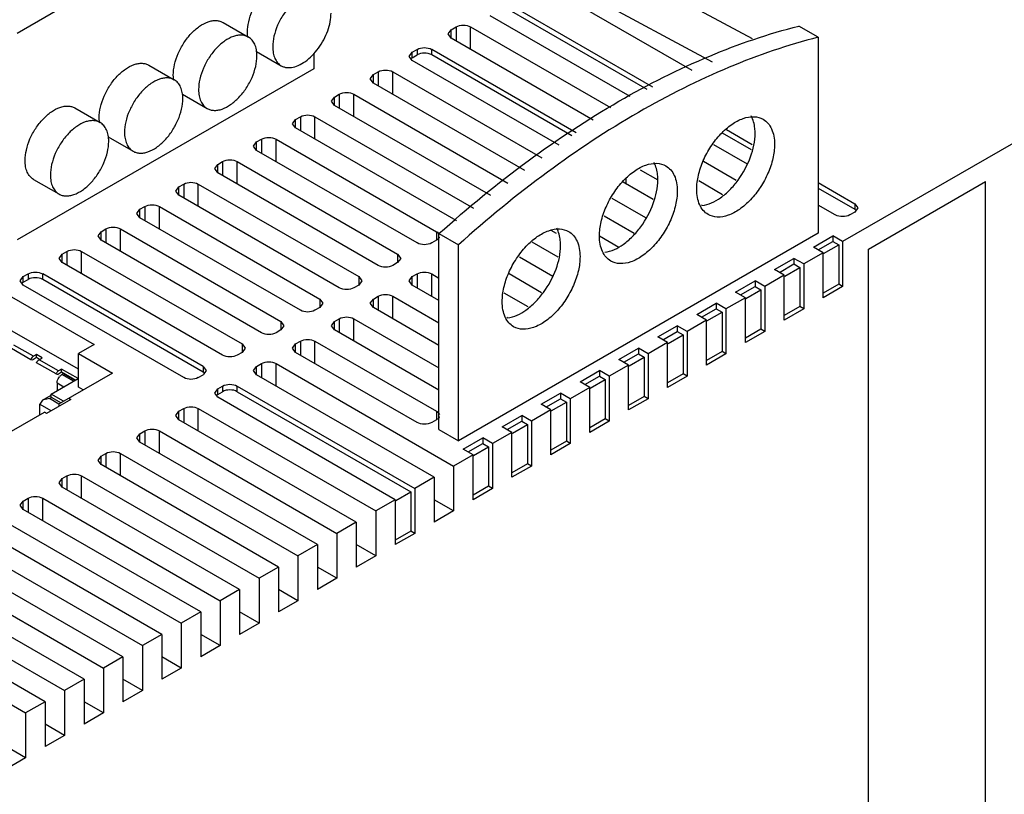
# Model space of a CAD drawing. Header units: millimetres. Extents: x 31 to 240, y 31 to 348.
# Tile 8 of 10: x 128 to 200, y 237 to 293. Entities that reach past the tile are written whole.
import ezdxf

# ---------------------------------------------------------------- set-up
doc = ezdxf.new("R2010")
doc.units = ezdxf.units.MM
doc.header["$LTSCALE"] = 24.648052
doc.layers.get('0').update_dxf_attribs({"linetype": 'CONTINUOUS'})
doc.layers.add('_1', color=7, linetype='CONTINUOUS')

msp = doc.modelspace()

# ---------------------------------------------------------------- linework, layer by layer
at = {"color": 7, "linetype": 'Continuous'}
for p, q in [((240.496, 307.399), (188.17, 277.189)), ((169.931, 298.237), (181.585, 291.963)), ((177.234, 289.624), (166.142, 296.028)), ((178.713, 290.243), (169.931, 294.971)), ((174.366, 288.424), (163.952, 294.437)), ((172.726, 287.738), (162.537, 293.621)), ((173.956, 288.253), (163.952, 294.029)), ((159.709, 292.6), (160.063, 292.804)), ((160.063, 292.804), (160.063, 291.783)), ((161.123, 291.171), (161.123, 292.804)), ((161.123, 292.804), (171.285, 286.937)), ((186.402, 292.053), (184.988, 292.869)), ((159.489, 292.294), (159.709, 292.6)), ((159.709, 291.988), (159.489, 292.294)), ((159.709, 291.988), (159.709, 292.6)), ((170.042, 286.022), (159.709, 291.988)), ((186.402, 292.053), (186.402, 277.801)), ((156.661, 290.661), (156.881, 290.967)), ((156.881, 290.355), (156.661, 290.661)), ((156.881, 290.967), (157.234, 291.171)), ((156.881, 290.559), (156.881, 290.967)), ((156.881, 290.559), (157.234, 290.763)), ((157.234, 291.171), (157.234, 290.763)), ((158.295, 290.763), (158.295, 291.171)), ((168.799, 285.107), (158.295, 291.171)), ((168.488, 284.878), (158.295, 290.763)), ((167.555, 284.192), (156.881, 290.355)), ((153.833, 289.028), (154.052, 289.334)), ((154.052, 289.334), (154.406, 289.538)), ((154.052, 288.722), (154.052, 289.334)), ((154.406, 289.538), (154.406, 288.517)), ((155.466, 287.905), (155.466, 289.538)), ((155.466, 289.538), (166.312, 283.276)), ((154.052, 288.722), (153.833, 289.028)), ((165.069, 282.361), (154.052, 288.722)), ((151.224, 287.701), (151.577, 287.905)), ((151.577, 287.905), (151.577, 286.885)), ((152.638, 286.272), (152.638, 287.905)), ((152.638, 287.905), (163.826, 281.446)), ((151.004, 287.395), (151.224, 287.701)), ((151.224, 287.089), (151.004, 287.395)), ((151.224, 287.089), (151.224, 287.701)), ((162.583, 280.531), (151.224, 287.089)), ((148.176, 285.762), (148.395, 286.068)), ((148.395, 285.456), (148.176, 285.762)), ((148.395, 286.068), (148.749, 286.272)), ((148.395, 285.456), (148.395, 286.068)), ((148.749, 286.272), (148.749, 285.252)), ((149.81, 284.639), (149.81, 286.272)), ((149.81, 286.272), (161.34, 279.615)), ((160.063, 278.72), (148.395, 285.456)), ((179.425, 285.095), (181.517, 283.888)), ((179.717, 285.335), (181.604, 284.246)), ((145.347, 284.129), (145.567, 284.435)), ((145.567, 284.435), (145.921, 284.639)), ((145.567, 283.823), (145.567, 284.435)), ((145.921, 284.639), (145.921, 283.619)), ((146.981, 283.006), (146.981, 284.639)), ((146.981, 284.639), (158.648, 277.903)), ((181.254, 282.815), (178.811, 284.225)), ((145.567, 283.823), (145.347, 284.129)), ((157.234, 277.087), (145.567, 283.823)), ((142.519, 282.496), (142.739, 282.802)), ((142.739, 282.802), (143.092, 283.006)), ((142.739, 282.19), (142.739, 282.802)), ((143.092, 283.006), (143.092, 281.986)), ((144.153, 281.373), (144.153, 283.006)), ((144.153, 283.006), (155.82, 276.27)), ((178.059, 283.026), (180.431, 281.657)), ((142.739, 282.19), (142.519, 282.496)), ((154.406, 275.454), (142.739, 282.19)), ((173.458, 282.417), (174.735, 281.679)), ((139.91, 281.169), (140.264, 281.373)), ((140.264, 281.373), (140.264, 280.353)), ((141.324, 279.74), (141.324, 281.373)), ((141.324, 281.373), (152.992, 274.637)), ((174.385, 280.249), (172.212, 281.503)), ((172.437, 281.373), (172.437, 281.822)), ((179.44, 280.596), (177.711, 281.594)), ((186.402, 281.475), (189.054, 279.944)), ((190.051, 276.642), (198.558, 281.553)), ((198.558, 97.023), (198.558, 281.553)), ((139.69, 280.863), (139.91, 281.169)), ((139.91, 280.557), (139.69, 280.863)), ((139.91, 280.557), (139.91, 281.169)), ((186.402, 281.067), (189.054, 279.536)), ((151.577, 273.821), (139.91, 280.557)), ((171.393, 280.343), (173.835, 278.933)), ((189.054, 279.944), (189.054, 279.536)), ((189.054, 279.944), (189.274, 279.638)), ((136.862, 279.23), (137.082, 279.536)), ((137.082, 278.924), (136.862, 279.23)), ((137.082, 279.536), (137.435, 279.74)), ((137.082, 278.924), (137.082, 279.536)), ((137.435, 279.74), (137.435, 278.72)), ((138.496, 278.107), (138.496, 279.74)), ((138.496, 279.74), (150.163, 273.004)), ((177.902, 279.851), (177.964, 279.815)), ((187.64, 279.128), (186.402, 279.842)), ((189.054, 279.332), (188.701, 279.128)), ((189.274, 279.638), (189.054, 279.332)), ((148.749, 272.188), (137.082, 278.924)), ((173.012, 277.776), (170.841, 279.029)), ((134.034, 277.597), (134.253, 277.903)), ((134.253, 277.903), (134.607, 278.107)), ((134.253, 277.291), (134.253, 277.903)), ((134.607, 278.107), (134.607, 277.087)), ((135.668, 276.474), (135.668, 278.107)), ((135.668, 278.107), (147.335, 271.371)), ((158.648, 277.903), (158.648, 277.291)), ((158.825, 263.513), (158.825, 277.764)), ((158.825, 277.764), (160.24, 276.948)), ((186.402, 277.801), (160.24, 262.696)), ((167.374, 277.765), (166.983, 277.99)), ((134.253, 277.291), (134.034, 277.597)), ((145.921, 270.555), (134.253, 277.291)), ((158.648, 277.291), (158.295, 277.087)), ((165.575, 277.17), (167.462, 276.081)), ((170.492, 277.597), (171.907, 276.781)), ((186.049, 276.781), (187.463, 277.597)), ((186.402, 276.576), (187.463, 277.189)), ((187.463, 277.597), (187.463, 277.189)), ((188.17, 277.189), (187.463, 277.597)), ((187.463, 277.189), (187.887, 276.944)), ((188.17, 277.189), (188.17, 273.923)), ((131.425, 276.27), (131.778, 276.474)), ((131.778, 276.474), (131.778, 275.454)), ((132.839, 274.841), (132.839, 276.474)), ((132.839, 276.474), (144.506, 269.738)), ((160.24, 262.696), (160.24, 276.948)), ((186.756, 276.372), (185.342, 275.556)), ((186.756, 276.372), (186.049, 276.781)), ((186.756, 273.106), (186.756, 276.372)), ((186.791, 276.311), (187.887, 276.944)), ((187.887, 276.944), (187.887, 274.086)), ((190.051, 92.112), (190.051, 276.642)), ((131.205, 275.964), (131.425, 276.27)), ((131.425, 275.658), (131.205, 275.964)), ((131.425, 275.658), (131.425, 276.27)), ((143.092, 268.922), (131.425, 275.658)), ((155.82, 275.658), (155.467, 275.454)), ((155.82, 276.27), (155.82, 275.658)), ((155.82, 276.27), (156.04, 275.964)), ((156.04, 275.964), (155.82, 275.658)), ((167.112, 274.65), (164.669, 276.061)), ((183.22, 275.148), (184.635, 275.964)), ((184.635, 275.964), (184.635, 275.556)), ((185.342, 275.556), (184.635, 275.964)), ((183.928, 274.739), (183.22, 275.148)), ((183.574, 274.943), (184.635, 275.556)), ((183.963, 274.678), (185.059, 275.311)), ((184.635, 275.556), (185.059, 275.311)), ((185.059, 275.311), (185.059, 272.453)), ((185.342, 275.556), (185.342, 272.29)), ((128.377, 274.331), (128.596, 274.637)), ((128.596, 274.025), (128.377, 274.331)), ((128.596, 274.637), (128.95, 274.841)), ((128.596, 274.229), (128.596, 274.637)), ((128.596, 274.229), (128.95, 274.433)), ((128.95, 274.841), (128.95, 274.433)), ((130.011, 274.433), (130.011, 274.841)), ((141.678, 268.105), (130.011, 274.841)), ((141.678, 267.697), (130.011, 274.433)), ((152.992, 274.637), (152.992, 274.025)), ((152.992, 274.637), (153.211, 274.331)), ((153.211, 274.331), (152.992, 274.025)), ((156.661, 274.331), (156.881, 274.637)), ((156.881, 274.025), (156.661, 274.331)), ((156.881, 274.637), (157.234, 274.841)), ((156.881, 274.025), (156.881, 274.637)), ((157.234, 274.841), (157.234, 273.821)), ((158.295, 273.208), (158.295, 274.841)), ((158.295, 274.841), (158.825, 274.535)), ((163.917, 274.861), (166.289, 273.492)), ((180.392, 273.515), (181.806, 274.331)), ((181.806, 274.331), (181.806, 273.923)), ((182.513, 273.923), (181.806, 274.331)), ((183.928, 274.739), (182.513, 273.923)), ((183.928, 271.473), (183.928, 274.739)), ((126.956, 273.625), (133.744, 269.706)), ((140.264, 267.289), (128.596, 274.025)), ((152.992, 274.025), (152.638, 273.821)), ((158.825, 272.902), (156.881, 274.025)), ((181.099, 273.106), (180.392, 273.515)), ((180.746, 273.311), (181.806, 273.923)), ((181.135, 273.045), (182.231, 273.678)), ((181.806, 273.923), (182.231, 273.678)), ((182.231, 273.678), (182.231, 270.82)), ((182.513, 273.923), (182.513, 270.657)), ((187.887, 274.086), (186.756, 273.433)), ((188.17, 273.923), (186.756, 273.106)), ((188.17, 273.923), (187.887, 274.086)), ((150.163, 273.004), (150.163, 272.392)), ((150.163, 273.004), (150.383, 272.698)), ((153.833, 272.698), (154.052, 273.004)), ((154.052, 273.004), (154.406, 273.208)), ((154.052, 272.392), (154.052, 273.004)), ((154.406, 273.208), (154.406, 272.188)), ((155.467, 271.575), (155.467, 273.208)), ((155.467, 273.208), (158.825, 271.269)), ((165.298, 272.431), (163.569, 273.429)), ((181.099, 273.106), (179.685, 272.29)), ((181.099, 269.84), (181.099, 273.106)), ((150.163, 272.392), (149.81, 272.188)), ((150.383, 272.698), (150.163, 272.392)), ((154.052, 272.392), (153.833, 272.698)), ((158.825, 269.636), (154.052, 272.392)), ((177.564, 271.882), (178.978, 272.698)), ((177.917, 271.678), (178.978, 272.29)), ((178.306, 271.412), (179.402, 272.045)), ((178.978, 272.698), (178.978, 272.29)), ((179.685, 272.29), (178.978, 272.698)), ((178.978, 272.29), (179.402, 272.045)), ((179.402, 272.045), (179.402, 269.187)), ((179.685, 272.29), (179.685, 269.024)), ((185.059, 272.453), (183.928, 271.8)), ((185.342, 272.29), (183.928, 271.473)), ((185.342, 272.29), (185.059, 272.453)), ((147.335, 271.371), (147.335, 270.759)), ((147.335, 271.371), (147.554, 271.065)), ((151.004, 271.065), (151.224, 271.371)), ((151.224, 271.371), (151.577, 271.575)), ((151.224, 270.759), (151.224, 271.371)), ((151.577, 271.575), (151.577, 270.555)), ((152.638, 269.942), (152.638, 271.575)), ((152.638, 271.575), (158.825, 268.003)), ((163.76, 271.686), (163.822, 271.65)), ((178.271, 271.473), (176.857, 270.657)), ((178.271, 271.473), (177.564, 271.882)), ((178.271, 268.207), (178.271, 271.473)), ((132.613, 267.897), (126.956, 271.163)), ((147.335, 270.759), (146.981, 270.555)), ((147.554, 271.065), (147.335, 270.759)), ((151.224, 270.759), (151.004, 271.065)), ((158.825, 266.37), (151.224, 270.759)), ((174.735, 270.249), (176.149, 271.065)), ((175.089, 270.045), (176.149, 270.657)), ((176.149, 271.065), (176.149, 270.657)), ((176.857, 270.657), (176.149, 271.065)), ((176.149, 270.657), (176.574, 270.412)), ((176.857, 270.657), (176.857, 267.391)), ((182.231, 270.82), (181.099, 270.167)), ((182.513, 270.657), (181.099, 269.84)), ((182.513, 270.657), (182.231, 270.82)), ((148.396, 269.738), (148.749, 269.942)), ((148.749, 269.942), (148.749, 268.922)), ((149.81, 268.309), (149.81, 269.942)), ((149.81, 269.942), (158.649, 264.839)), ((175.442, 269.84), (174.735, 270.249)), ((175.478, 269.779), (176.574, 270.412)), ((176.574, 270.412), (176.574, 267.554)), ((127.735, 269.433), (129.149, 268.616)), ((129.333, 268.845), (127.919, 269.661)), ((133.744, 269.706), (132.613, 269.052)), ((144.506, 269.738), (144.506, 269.126)), ((144.506, 269.738), (144.726, 269.432)), ((144.726, 269.432), (144.506, 269.126)), ((148.176, 269.432), (148.396, 269.738)), ((148.396, 269.126), (148.176, 269.432)), ((148.396, 269.126), (148.396, 269.738)), ((171.907, 268.616), (173.321, 269.432)), ((173.321, 269.432), (173.321, 269.024)), ((174.028, 269.024), (173.321, 269.432)), ((175.442, 269.84), (174.028, 269.024)), ((175.442, 266.574), (175.442, 269.84)), ((179.402, 269.187), (178.271, 268.534)), ((179.685, 269.024), (179.402, 269.187)), ((129.149, 268.616), (129.297, 268.589)), ((129.551, 268.971), (129.333, 268.845)), ((129.333, 268.641), (129.551, 268.767)), ((129.551, 268.767), (129.551, 268.971)), ((129.975, 268.726), (129.551, 268.971)), ((129.551, 268.767), (129.774, 268.638)), ((129.75, 268.596), (129.975, 268.726)), ((131.164, 267.779), (129.75, 268.596)), ((132.613, 266.591), (132.613, 269.052)), ((132.613, 269.052), (135.088, 267.624)), ((144.506, 269.126), (144.153, 268.922)), ((157.234, 264.023), (148.396, 269.126)), ((172.614, 268.207), (171.907, 268.616)), ((172.26, 268.412), (173.321, 269.024)), ((172.649, 268.146), (173.745, 268.779)), ((173.321, 269.024), (173.745, 268.779)), ((173.745, 268.779), (173.745, 265.921)), ((174.028, 269.024), (174.028, 265.758)), ((179.685, 269.024), (178.271, 268.207)), ((130.983, 267.556), (129.568, 268.373)), ((131.39, 267.909), (131.164, 267.779)), ((131.39, 267.705), (131.39, 267.909)), ((132.592, 267.215), (131.39, 267.909)), ((141.678, 268.105), (141.678, 267.697)), ((141.678, 268.105), (141.898, 267.799)), ((141.898, 267.799), (141.678, 267.493)), ((145.347, 267.799), (145.567, 268.105)), ((145.567, 267.493), (145.347, 267.799)), ((145.567, 268.105), (145.921, 268.309)), ((145.567, 267.493), (145.567, 268.105)), ((145.921, 268.309), (145.921, 267.289)), ((146.981, 266.676), (146.981, 268.309)), ((146.981, 268.309), (159.886, 260.859)), ((169.078, 266.983), (170.493, 267.799)), ((170.493, 267.799), (170.493, 267.391)), ((171.2, 267.391), (170.493, 267.799)), ((172.614, 268.207), (171.2, 267.391)), ((172.614, 264.941), (172.614, 268.207)), ((130.629, 266.082), (132.592, 267.215)), ((130.979, 267.557), (131.129, 267.529)), ((131.164, 267.575), (131.39, 267.705)), ((135.088, 267.624), (131.199, 265.378)), ((131.39, 267.705), (132.415, 267.113)), ((131.51, 267.57), (131.411, 267.513)), ((132.259, 267.023), (131.411, 267.513)), ((132.358, 267.081), (131.51, 267.57)), ((141.324, 267.289), (141.678, 267.493)), ((158.472, 260.043), (145.567, 267.493)), ((169.432, 266.779), (170.493, 267.391)), ((169.821, 266.513), (170.917, 267.146)), ((170.493, 267.391), (170.917, 267.146)), ((170.917, 267.146), (170.917, 264.288)), ((171.2, 267.391), (171.2, 264.125)), ((176.574, 267.554), (175.442, 266.901)), ((176.857, 267.391), (175.442, 266.574)), ((176.857, 267.391), (176.574, 267.554)), ((131.057, 266.901), (131.057, 266.329)), ((131.057, 266.901), (131.552, 266.615)), ((132.956, 266.393), (132.613, 266.591)), ((142.519, 266.166), (142.739, 266.472)), ((142.739, 266.472), (143.092, 266.676)), ((142.739, 266.064), (142.739, 266.472)), ((143.092, 266.676), (143.092, 266.268)), ((144.153, 266.268), (144.153, 266.676)), ((144.153, 266.676), (157.058, 259.226)), ((169.786, 266.574), (168.371, 265.758)), ((169.786, 266.574), (169.078, 266.983)), ((169.786, 263.308), (169.786, 266.574)), ((130.006, 265.646), (129.799, 265.358)), ((130.006, 265.646), (130.629, 266.007)), ((130.506, 265.766), (130.006, 265.646)), ((132.047, 265.705), (130.279, 264.684)), ((130.506, 265.766), (130.647, 265.848)), ((131.193, 265.369), (130.506, 265.766)), ((130.629, 265.878), (130.629, 266.082)), ((131.524, 265.566), (130.629, 266.082)), ((130.629, 265.878), (131.347, 265.464)), ((131.906, 265.786), (132.047, 265.705)), ((142.739, 265.86), (142.519, 266.166)), ((142.739, 266.064), (143.092, 266.268)), ((155.643, 258.41), (142.739, 265.86)), ((144.153, 266.268), (156.775, 258.981)), ((166.25, 265.35), (167.664, 266.166)), ((166.604, 265.146), (167.664, 265.758)), ((167.664, 266.166), (167.664, 265.758)), ((168.371, 265.758), (167.664, 266.166)), ((167.664, 265.758), (168.088, 265.513)), ((168.371, 265.758), (168.371, 262.492)), ((173.745, 265.921), (172.614, 265.268)), ((174.028, 265.758), (172.614, 264.941)), ((174.028, 265.758), (173.745, 265.921)), ((129.799, 264.57), (129.799, 265.358)), ((129.799, 265.358), (130.6, 264.895)), ((131.199, 265.215), (131.199, 265.378)), ((139.91, 264.839), (140.264, 265.044)), ((140.264, 265.044), (140.264, 264.023)), ((141.324, 263.411), (141.324, 265.044)), ((141.324, 265.044), (154.229, 257.593)), ((166.957, 264.942), (165.543, 264.125)), ((166.957, 264.942), (166.25, 265.35)), ((166.957, 261.675), (166.957, 264.942)), ((166.992, 264.88), (168.088, 265.513)), ((168.088, 265.513), (168.088, 262.655)), ((126.956, 262.929), (130.138, 264.766)), ((130.279, 264.684), (130.138, 264.766)), ((139.691, 264.533), (139.91, 264.839)), ((139.91, 264.227), (139.691, 264.533)), ((139.91, 264.227), (139.91, 264.839)), ((152.815, 256.777), (139.91, 264.227)), ((158.649, 264.227), (158.295, 264.023)), ((158.649, 264.839), (158.649, 264.227)), ((163.422, 263.717), (164.836, 264.533)), ((164.836, 264.533), (164.836, 264.125)), ((165.543, 264.125), (164.836, 264.533)), ((170.917, 264.288), (169.786, 263.635)), ((171.2, 264.125), (170.917, 264.288)), ((158.825, 263.513), (160.24, 262.696)), ((164.129, 263.309), (163.422, 263.717)), ((163.775, 263.513), (164.836, 264.125)), ((164.164, 263.247), (165.26, 263.88)), ((164.836, 264.125), (165.26, 263.88)), ((165.26, 263.88), (165.26, 261.022)), ((165.543, 264.125), (165.543, 260.859)), ((171.2, 264.125), (169.786, 263.308)), ((136.862, 262.9), (137.082, 263.206)), ((137.082, 262.594), (136.862, 262.9)), ((137.082, 263.206), (137.435, 263.411)), ((137.082, 262.594), (137.082, 263.206)), ((137.435, 263.411), (137.435, 262.39)), ((138.496, 261.778), (138.496, 263.411)), ((138.496, 263.411), (151.401, 255.96)), ((160.593, 262.084), (162.007, 262.9)), ((162.007, 262.9), (162.007, 262.492)), ((162.714, 262.492), (162.007, 262.9)), ((164.129, 263.309), (162.714, 262.492)), ((164.129, 260.043), (164.129, 263.309)), ((149.987, 255.144), (137.082, 262.594)), ((161.3, 261.676), (160.593, 262.084)), ((160.947, 261.88), (162.007, 262.492)), ((161.336, 261.614), (162.432, 262.247)), ((162.007, 262.492), (162.432, 262.247)), ((162.432, 262.247), (162.432, 259.389)), ((162.714, 262.492), (162.714, 259.226)), ((168.088, 262.655), (166.957, 262.002)), ((168.371, 262.492), (166.957, 261.675)), ((168.371, 262.492), (168.088, 262.655)), ((134.034, 261.267), (134.253, 261.573)), ((134.253, 261.573), (134.607, 261.778)), ((134.253, 260.961), (134.253, 261.573)), ((134.607, 261.778), (134.607, 260.757)), ((135.668, 260.145), (135.668, 261.778)), ((135.668, 261.778), (148.572, 254.327)), ((161.3, 261.676), (159.886, 260.859)), ((161.3, 258.41), (161.3, 261.676)), ((134.253, 260.961), (134.034, 261.267)), ((147.158, 253.511), (134.253, 260.961)), ((159.886, 260.859), (159.886, 257.593)), ((165.26, 261.022), (164.129, 260.369)), ((165.543, 260.859), (164.129, 260.043)), ((165.543, 260.859), (165.26, 261.022)), ((131.205, 259.634), (131.425, 259.94)), ((131.425, 259.94), (131.779, 260.145)), ((131.425, 259.328), (131.425, 259.94)), ((131.779, 260.145), (131.779, 259.124)), ((132.839, 258.512), (132.839, 260.145)), ((132.839, 260.145), (145.744, 252.694)), ((158.472, 260.043), (157.058, 259.226)), ((158.472, 260.043), (158.472, 256.777)), ((131.425, 259.328), (131.205, 259.634)), ((144.33, 251.878), (131.425, 259.328)), ((157.058, 259.226), (157.058, 255.96)), ((162.432, 259.389), (161.3, 258.736)), ((162.714, 259.226), (161.3, 258.41)), ((162.714, 259.226), (162.432, 259.389)), ((128.597, 258.307), (128.95, 258.512)), ((128.95, 258.512), (128.95, 257.491)), ((130.011, 256.879), (130.011, 258.512)), ((130.011, 258.512), (142.916, 251.061)), ((155.679, 258.348), (156.775, 258.981)), ((156.775, 258.981), (156.775, 256.123)), ((128.377, 258.001), (128.597, 258.307)), ((128.597, 257.695), (128.377, 258.001)), ((128.597, 257.695), (128.597, 258.307)), ((155.643, 258.41), (154.229, 257.593)), ((155.643, 258.41), (155.643, 255.144)), ((159.886, 257.593), (158.472, 258.41)), ((141.501, 250.245), (128.597, 257.695)), ((154.229, 257.593), (154.229, 254.327)), ((159.886, 257.593), (158.472, 256.777)), ((127.182, 256.879), (140.087, 249.428)), ((152.815, 256.777), (151.401, 255.96)), ((152.815, 256.777), (152.815, 253.511)), ((138.673, 248.612), (125.768, 256.062)), ((151.401, 255.96), (151.401, 252.694)), ((156.775, 256.123), (155.643, 255.47)), ((157.058, 255.96), (155.643, 255.144)), ((157.058, 255.96), (156.775, 256.123)), ((124.354, 255.246), (137.259, 247.795)), ((149.987, 255.144), (148.572, 254.327)), ((149.987, 255.144), (149.987, 251.878)), ((154.229, 254.327), (152.815, 255.144)), ((135.845, 246.979), (122.94, 254.429)), ((148.572, 254.327), (148.572, 251.061)), ((154.229, 254.327), (152.815, 253.511)), ((121.526, 253.613), (134.43, 246.162)), ((147.158, 253.511), (145.744, 252.694)), ((147.158, 253.511), (147.158, 250.245)), ((151.401, 252.694), (149.987, 253.511)), ((133.016, 245.346), (120.111, 252.796)), ((145.744, 252.694), (145.744, 249.428)), ((151.401, 252.694), (149.987, 251.878)), ((118.697, 251.98), (131.602, 244.529)), ((144.33, 251.878), (142.916, 251.061)), ((144.33, 251.878), (144.33, 248.612)), ((148.572, 251.061), (147.158, 251.878)), ((130.188, 243.713), (117.283, 251.163)), ((142.916, 251.061), (142.916, 247.795)), ((148.572, 251.061), (147.158, 250.245)), ((115.869, 250.347), (128.773, 242.896)), ((141.501, 250.245), (140.087, 249.428)), ((141.501, 250.245), (141.501, 246.979)), ((145.744, 249.428), (144.33, 250.245)), ((140.087, 249.428), (140.087, 246.162)), ((145.744, 249.428), (144.33, 248.612)), ((138.673, 248.612), (137.259, 247.795)), ((138.673, 248.612), (138.673, 245.346)), ((142.916, 247.795), (141.501, 248.612)), ((137.259, 247.795), (137.259, 244.529)), ((142.916, 247.795), (141.501, 246.979)), ((135.845, 246.979), (134.43, 246.162)), ((135.845, 246.979), (135.845, 243.713)), ((140.087, 246.162), (138.673, 246.979)), ((134.43, 246.162), (134.43, 242.896)), ((140.087, 246.162), (138.673, 245.346)), ((133.016, 245.346), (131.602, 244.529)), ((133.016, 245.346), (133.016, 242.08)), ((137.259, 244.529), (135.845, 245.346)), ((131.602, 244.529), (131.602, 241.263)), ((137.259, 244.529), (135.845, 243.713)), ((130.188, 243.713), (128.773, 242.896)), ((130.188, 243.713), (130.188, 240.447)), ((134.43, 242.896), (133.016, 243.713)), ((128.773, 242.896), (128.773, 239.63)), ((134.43, 242.896), (133.016, 242.08)), ((131.602, 241.263), (130.188, 242.08)), ((131.602, 241.263), (130.188, 240.447)), ((128.773, 239.63), (127.359, 240.447)), ((128.773, 239.63), (127.359, 238.814))]:
    msp.add_line(p, q, dxfattribs=at)
for centre, radius, start, end in [((157.206, 289.993), 0.652, 119.95757, 124.55814), ((188.728, 278.971), 0.652, 55.44169, 60.04285), ((160.427, 279.351), 0.729, 240.02907, 243.07043), ((128.922, 273.664), 0.652, 119.95757, 124.55814), ((131.827, 266.88), 0.761, 133.84492, 141.26271), ((141.352, 267.132), 0.652, 55.44169, 60.04285), ((143.064, 265.499), 0.652, 119.95757, 124.55814)]:
    msp.add_arc(centre, radius, start, end, dxfattribs=at)
for points, knots in [([(158.825, 277.764), (160.898, 279.632), (165.094, 283.081), (171.681, 287.437), (178.278, 290.763), (182.779, 292.309), (184.988, 292.869)], [0, 0, 0, 0, 0.274563, 0.53367, 0.775679, 1, 1, 1, 1]), ([(160.063, 292.804), (160.22, 292.895), (160.593, 292.967), (160.966, 292.895), (161.123, 292.804)], [0, 0, 0, 0, 0.499999, 1, 1, 1, 1]), ([(186.402, 292.053), (184.193, 291.493), (179.693, 289.947), (173.095, 286.621), (166.508, 282.265), (162.312, 278.815), (160.24, 276.948)], [0, 0, 0, 0, 0.224321, 0.46633, 0.725437, 1, 1, 1, 1]), ([(157.234, 291.171), (157.392, 291.262), (157.765, 291.334), (158.137, 291.262), (158.295, 291.171)], [0, 0, 0, 0, 0.499999, 1, 1, 1, 1]), ([(158.295, 290.763), (158.137, 290.854), (157.765, 290.926), (157.392, 290.854), (157.234, 290.763)], [0, 0, 0, 0, 0.500001, 1, 1, 1, 1]), ([(154.406, 289.538), (154.563, 289.629), (154.936, 289.701), (155.309, 289.629), (155.466, 289.538)], [0, 0, 0, 0, 0.499999, 1, 1, 1, 1]), ([(151.577, 287.905), (151.735, 287.996), (152.108, 288.068), (152.481, 287.996), (152.638, 287.905)], [0, 0, 0, 0, 0.499999, 1, 1, 1, 1]), ([(148.749, 286.272), (148.906, 286.363), (149.279, 286.435), (149.652, 286.363), (149.81, 286.272)], [0, 0, 0, 0, 0.499999, 1, 1, 1, 1]), ([(177.564, 280.989), (177.564, 281.331), (177.659, 282.049), (178.016, 283.105), (178.567, 284.122), (179.265, 285.016), (180.057, 285.717), (180.882, 286.168), (181.69, 286.33), (182.192, 286.201), (182.392, 286.086)], [0, 0, 0, 0, 0.128825, 0.270598, 0.417899, 0.562394, 0.696207, 0.813599, 0.913067, 1, 1, 1, 1]), ([(181.806, 285.071), (181.806, 285.189), (181.786, 285.619), (181.677, 286.053), (181.526, 286.327)], [0, 0, 0, 0, 0.27456, 1, 1, 1, 1]), ([(182.392, 286.086), (182.524, 286.009), (182.771, 285.802), (183.034, 285.372), (183.19, 284.843), (183.22, 284.457), (183.22, 284.255)], [0, 0, 0, 0, 0.217723, 0.450872, 0.710467, 1, 1, 1, 1]), ([(177.942, 279.801), (178.427, 279.86), (179.165, 280.225), (179.991, 280.94), (180.8, 281.897), (181.537, 283.265), (181.806, 284.488), (181.806, 285.071)], [0, 0, 0, 0, 0.210901, 0.336956, 0.472092, 0.748752, 1, 1, 1, 1]), ([(145.921, 284.639), (146.078, 284.73), (146.451, 284.802), (146.824, 284.73), (146.981, 284.639)], [0, 0, 0, 0, 0.499999, 1, 1, 1, 1]), ([(183.22, 284.255), (183.22, 283.913), (183.125, 283.194), (182.768, 282.138), (182.218, 281.121), (181.519, 280.227), (180.727, 279.526), (179.902, 279.075), (179.094, 278.913), (178.592, 279.042), (178.392, 279.158)], [0, 0, 0, 0, 0.128825, 0.270598, 0.417899, 0.562394, 0.696207, 0.813599, 0.913067, 1, 1, 1, 1]), ([(143.092, 283.006), (143.25, 283.097), (143.622, 283.169), (143.995, 283.097), (144.153, 283.006)], [0, 0, 0, 0, 0.499999, 1, 1, 1, 1]), ([(170.493, 277.597), (170.493, 277.939), (170.588, 278.658), (170.945, 279.714), (171.496, 280.73), (172.194, 281.625), (172.986, 282.326), (173.811, 282.777), (174.619, 282.939), (175.121, 282.81), (175.321, 282.694)], [0, 0, 0, 0, 0.128825, 0.270598, 0.417899, 0.562394, 0.696207, 0.813599, 0.913067, 1, 1, 1, 1]), ([(174.735, 281.68), (174.735, 281.798), (174.715, 282.228), (174.606, 282.661), (174.455, 282.935)], [0, 0, 0, 0, 0.27456, 1, 1, 1, 1]), ([(175.321, 282.694), (175.453, 282.618), (175.7, 282.411), (175.963, 281.981), (176.118, 281.451), (176.149, 281.066), (176.149, 280.863)], [0, 0, 0, 0, 0.217723, 0.450872, 0.710467, 1, 1, 1, 1]), ([(140.264, 281.373), (140.421, 281.464), (140.794, 281.536), (141.167, 281.464), (141.324, 281.373)], [0, 0, 0, 0, 0.499999, 1, 1, 1, 1]), ([(170.871, 276.41), (171.356, 276.469), (172.093, 276.834), (172.92, 277.549), (173.729, 278.506), (174.466, 279.874), (174.735, 281.097), (174.735, 281.68)], [0, 0, 0, 0, 0.210901, 0.336956, 0.472092, 0.748752, 1, 1, 1, 1]), ([(176.149, 280.863), (176.149, 280.521), (176.054, 279.802), (175.697, 278.747), (175.147, 277.73), (174.448, 276.835), (173.656, 276.135), (172.831, 275.684), (172.023, 275.522), (171.521, 275.651), (171.321, 275.766)], [0, 0, 0, 0, 0.128825, 0.270598, 0.417899, 0.562394, 0.696207, 0.813599, 0.913067, 1, 1, 1, 1]), ([(178.392, 279.158), (178.26, 279.234), (178.013, 279.441), (177.75, 279.871), (177.595, 280.401), (177.564, 280.786), (177.564, 280.989)], [0, 0, 0, 0, 0.217723, 0.450872, 0.710467, 1, 1, 1, 1]), ([(137.435, 279.74), (137.593, 279.831), (137.966, 279.903), (138.339, 279.831), (138.496, 279.74)], [0, 0, 0, 0, 0.499999, 1, 1, 1, 1]), ([(188.701, 279.128), (188.543, 279.037), (188.17, 278.965), (187.797, 279.037), (187.64, 279.128)], [0, 0, 0, 0, 0.499999, 1, 1, 1, 1]), ([(134.607, 278.107), (134.764, 278.198), (135.137, 278.27), (135.51, 278.198), (135.668, 278.107)], [0, 0, 0, 0, 0.499999, 1, 1, 1, 1]), ([(158.648, 277.903), (158.668, 277.892), (158.736, 277.848), (158.797, 277.789), (158.827, 277.738)], [0, 0, 0, 0, 0.274325, 1, 1, 1, 1]), ([(163.422, 272.824), (163.422, 273.166), (163.517, 273.885), (163.874, 274.94), (164.424, 275.957), (165.123, 276.851), (165.915, 277.552), (166.74, 278.003), (167.548, 278.165), (168.05, 278.036), (168.25, 277.921)], [0, 0, 0, 0, 0.128825, 0.270598, 0.417899, 0.562394, 0.696207, 0.813599, 0.913067, 1, 1, 1, 1]), ([(167.664, 276.906), (167.664, 277.025), (167.644, 277.454), (167.535, 277.888), (167.384, 278.162)], [0, 0, 0, 0, 0.27456, 1, 1, 1, 1]), ([(168.25, 277.921), (168.382, 277.845), (168.629, 277.637), (168.892, 277.207), (169.047, 276.678), (169.078, 276.292), (169.078, 276.09)], [0, 0, 0, 0, 0.217723, 0.450872, 0.710467, 1, 1, 1, 1]), ([(158.295, 277.087), (158.138, 276.996), (157.765, 276.924), (157.392, 276.996), (157.234, 277.087)], [0, 0, 0, 0, 0.499999, 1, 1, 1, 1]), ([(158.86, 277.534), (158.854, 277.511), (158.813, 277.408), (158.722, 277.333), (158.648, 277.291)], [0, 0, 0, 0, 0.221283, 1, 1, 1, 1]), ([(171.321, 275.766), (171.189, 275.842), (170.942, 276.05), (170.679, 276.48), (170.524, 277.009), (170.493, 277.395), (170.493, 277.597)], [0, 0, 0, 0, 0.217723, 0.450872, 0.710467, 1, 1, 1, 1]), ([(131.778, 276.474), (131.936, 276.565), (132.309, 276.637), (132.682, 276.565), (132.839, 276.474)], [0, 0, 0, 0, 0.499999, 1, 1, 1, 1]), ([(163.8, 271.636), (164.285, 271.696), (165.022, 272.06), (165.849, 272.775), (166.658, 273.732), (167.395, 275.1), (167.664, 276.324), (167.664, 276.906)], [0, 0, 0, 0, 0.210901, 0.336956, 0.472092, 0.748752, 1, 1, 1, 1]), ([(169.078, 276.09), (169.078, 275.748), (168.983, 275.029), (168.626, 273.973), (168.075, 272.956), (167.377, 272.062), (166.585, 271.361), (165.76, 270.91), (164.952, 270.748), (164.45, 270.877), (164.25, 270.993)], [0, 0, 0, 0, 0.128825, 0.270598, 0.417899, 0.562394, 0.696207, 0.813599, 0.913067, 1, 1, 1, 1]), ([(128.95, 274.841), (129.107, 274.932), (129.48, 275.004), (129.853, 274.932), (130.011, 274.841)], [0, 0, 0, 0, 0.499999, 1, 1, 1, 1]), ([(155.467, 275.454), (155.309, 275.363), (154.936, 275.291), (154.563, 275.363), (154.406, 275.454)], [0, 0, 0, 0, 0.499999, 1, 1, 1, 1]), ([(157.234, 274.841), (157.392, 274.932), (157.765, 275.004), (158.138, 274.932), (158.295, 274.841)], [0, 0, 0, 0, 0.499999, 1, 1, 1, 1]), ([(130.011, 274.433), (129.853, 274.524), (129.48, 274.596), (129.107, 274.524), (128.95, 274.433)], [0, 0, 0, 0, 0.500001, 1, 1, 1, 1]), ([(152.638, 273.821), (152.481, 273.73), (152.108, 273.658), (151.735, 273.73), (151.577, 273.821)], [0, 0, 0, 0, 0.499999, 1, 1, 1, 1]), ([(154.406, 273.208), (154.563, 273.299), (154.936, 273.371), (155.309, 273.299), (155.467, 273.208)], [0, 0, 0, 0, 0.499999, 1, 1, 1, 1]), ([(164.25, 270.993), (164.118, 271.069), (163.871, 271.276), (163.608, 271.706), (163.452, 272.236), (163.422, 272.621), (163.422, 272.824)], [0, 0, 0, 0, 0.217723, 0.450872, 0.710467, 1, 1, 1, 1]), ([(149.81, 272.188), (149.652, 272.097), (149.279, 272.025), (148.906, 272.097), (148.749, 272.188)], [0, 0, 0, 0, 0.499999, 1, 1, 1, 1]), ([(151.577, 271.575), (151.735, 271.666), (152.108, 271.738), (152.481, 271.666), (152.638, 271.575)], [0, 0, 0, 0, 0.499999, 1, 1, 1, 1]), ([(146.981, 270.555), (146.824, 270.464), (146.451, 270.392), (146.078, 270.464), (145.921, 270.555)], [0, 0, 0, 0, 0.499999, 1, 1, 1, 1]), ([(148.749, 269.942), (148.906, 270.033), (149.279, 270.105), (149.652, 270.033), (149.81, 269.942)], [0, 0, 0, 0, 0.499999, 1, 1, 1, 1]), ([(129.333, 268.845), (129.32, 268.837), (129.267, 268.801), (129.224, 268.751), (129.197, 268.709)], [0, 0, 0, 0, 0.229585, 1, 1, 1, 1]), ([(144.153, 268.922), (143.995, 268.831), (143.623, 268.759), (143.25, 268.831), (143.092, 268.922)], [0, 0, 0, 0, 0.499999, 1, 1, 1, 1]), ([(145.921, 268.309), (146.078, 268.4), (146.451, 268.472), (146.824, 268.4), (146.981, 268.309)], [0, 0, 0, 0, 0.499999, 1, 1, 1, 1]), ([(131.057, 266.901), (131.057, 266.938), (131.077, 267.102), (131.154, 267.257), (131.233, 267.356)], [0, 0, 0, 0, 0.228756, 1, 1, 1, 1]), ([(131.3, 267.428), (131.309, 267.437), (131.343, 267.468), (131.381, 267.496), (131.411, 267.513)], [0, 0, 0, 0, 0.263255, 1, 1, 1, 1]), ([(141.324, 267.289), (141.167, 267.198), (140.794, 267.126), (140.421, 267.198), (140.264, 267.289)], [0, 0, 0, 0, 0.499999, 1, 1, 1, 1]), ([(143.092, 266.676), (143.25, 266.767), (143.623, 266.839), (143.995, 266.767), (144.153, 266.676)], [0, 0, 0, 0, 0.499999, 1, 1, 1, 1]), ([(144.153, 266.268), (143.995, 266.359), (143.623, 266.431), (143.25, 266.359), (143.092, 266.268)], [0, 0, 0, 0, 0.500001, 1, 1, 1, 1]), ([(140.264, 265.044), (140.421, 265.134), (140.794, 265.206), (141.167, 265.134), (141.324, 265.044)], [0, 0, 0, 0, 0.499999, 1, 1, 1, 1]), ([(158.649, 264.839), (158.676, 264.824), (158.766, 264.764), (158.841, 264.671), (158.86, 264.596)], [0, 0, 0, 0, 0.286271, 1, 1, 1, 1]), ([(158.86, 264.471), (158.854, 264.447), (158.813, 264.345), (158.722, 264.27), (158.649, 264.227)], [0, 0, 0, 0, 0.221289, 1, 1, 1, 1]), ([(137.435, 263.411), (137.593, 263.501), (137.966, 263.573), (138.339, 263.501), (138.496, 263.411)], [0, 0, 0, 0, 0.499999, 1, 1, 1, 1]), ([(158.295, 264.023), (158.138, 263.932), (157.765, 263.86), (157.392, 263.932), (157.234, 264.023)], [0, 0, 0, 0, 0.499999, 1, 1, 1, 1]), ([(134.607, 261.778), (134.764, 261.868), (135.137, 261.94), (135.51, 261.868), (135.668, 261.778)], [0, 0, 0, 0, 0.499999, 1, 1, 1, 1]), ([(131.779, 260.145), (131.936, 260.235), (132.309, 260.307), (132.682, 260.235), (132.839, 260.145)], [0, 0, 0, 0, 0.499999, 1, 1, 1, 1]), ([(128.95, 258.512), (129.108, 258.602), (129.48, 258.674), (129.853, 258.602), (130.011, 258.512)], [0, 0, 0, 0, 0.499999, 1, 1, 1, 1])]:
    msp.add_open_spline(points, degree=3, knots=knots, dxfattribs=at)
for points in [[(156.836, 290.531), (156.811, 290.513), (156.786, 290.493), (156.764, 290.471)], [(189.171, 279.449), (189.149, 279.471), (189.124, 279.491), (189.098, 279.508)], [(128.552, 274.201), (128.526, 274.183), (128.502, 274.163), (128.48, 274.142)], [(129.197, 268.709), (129.178, 268.68), (129.162, 268.649), (129.149, 268.616)], [(129.297, 268.589), (129.3, 268.61), (129.315, 268.63), (129.333, 268.641)], [(129.565, 268.374), (129.58, 268.412), (129.603, 268.447), (129.627, 268.48)], [(129.627, 268.48), (129.645, 268.503), (129.664, 268.526), (129.685, 268.547)], [(129.685, 268.547), (129.705, 268.565), (129.726, 268.582), (129.75, 268.596)], [(131.164, 267.779), (131.141, 267.766), (131.119, 267.749), (131.1, 267.73)], [(131.041, 267.663), (131.017, 267.63), (130.994, 267.595), (130.979, 267.557)], [(131.1, 267.73), (131.078, 267.71), (131.059, 267.687), (131.041, 267.663)], [(131.129, 267.529), (131.134, 267.547), (131.147, 267.565), (131.164, 267.575)], [(141.795, 267.61), (141.772, 267.632), (141.748, 267.651), (141.722, 267.669)], [(142.694, 266.036), (142.669, 266.018), (142.644, 265.999), (142.622, 265.977)]]:
    msp.add_open_spline(points, degree=3, dxfattribs=at)
at = {"layer": '_1', "color": 7, "linetype": 'Continuous'}
for p, q in [((128.152, 292.359), (149.718, 304.81)), ((143.129, 293.128), (144.968, 292.066)), ((145.558, 291.019), (147.356, 289.981)), ((149.718, 290.881), (149.718, 289.754)), ((137.741, 290.017), (139.58, 288.956)), ((149.718, 289.754), (128.152, 277.303)), ((140.169, 287.908), (141.968, 286.87)), ((132.353, 286.906), (134.191, 285.845)), ((134.781, 284.798), (136.58, 283.759)), ((129.353, 281.71), (131.191, 280.649))]:
    msp.add_line(p, q, dxfattribs=at)
for points, knots in [([(144.896, 292.416), (144.896, 292.672), (144.968, 293.211), (145.235, 294.003), (145.648, 294.766), (146.172, 295.437), (146.765, 295.962), (147.302, 296.256), (147.722, 296.367), (148.011, 296.389), (148.28, 296.349), (148.443, 296.281), (148.517, 296.239)], [0, 0, 0, 0, 0.128689, 0.270276, 0.417429, 0.561776, 0.695448, 0.812712, 0.864678, 0.912512, 0.957141, 1, 1, 1, 1]), ([(150.356, 295.177), (150.282, 295.22), (150.119, 295.288), (149.85, 295.327), (149.561, 295.306), (149.141, 295.194), (148.604, 294.901), (148.011, 294.375), (147.487, 293.704), (147.074, 292.942), (146.806, 292.15), (146.735, 291.611), (146.735, 291.354)], [0, 0, 0, 0, 0.042859, 0.087488, 0.135322, 0.187288, 0.304551, 0.438221, 0.582566, 0.72972, 0.871309, 1, 1, 1, 1]), ([(148.099, 289.854), (148.27, 289.877), (148.628, 289.988), (149.137, 290.29), (149.629, 290.719), (150.077, 291.252), (150.456, 291.859), (150.746, 292.507), (150.93, 293.159), (150.977, 293.595), (150.977, 293.804)], [0, 0, 0, 0, 0.099234, 0.212529, 0.338345, 0.473034, 0.611741, 0.749127, 0.879993, 1, 1, 1, 1]), ([(139.508, 289.305), (139.508, 289.561), (139.58, 290.101), (139.847, 290.892), (140.26, 291.655), (140.784, 292.326), (141.377, 292.851), (141.914, 293.145), (142.334, 293.256), (142.623, 293.278), (142.892, 293.238), (143.055, 293.171), (143.129, 293.128)], [0, 0, 0, 0, 0.128689, 0.270276, 0.417429, 0.561776, 0.695448, 0.812712, 0.864678, 0.912512, 0.957141, 1, 1, 1, 1]), ([(144.968, 292.066), (144.894, 292.109), (144.731, 292.177), (144.462, 292.216), (144.173, 292.195), (143.753, 292.083), (143.216, 291.79), (142.623, 291.265), (142.098, 290.593), (141.686, 289.831), (141.418, 289.039), (141.346, 288.5), (141.346, 288.244)], [0, 0, 0, 0, 0.042859, 0.087488, 0.135322, 0.187288, 0.304551, 0.438221, 0.582566, 0.72972, 0.871309, 1, 1, 1, 1]), ([(144.917, 292.082), (144.914, 292.109), (144.901, 292.22), (144.896, 292.331), (144.896, 292.416)], [0, 0, 0, 0, 0.243188, 1, 1, 1, 1]), ([(145.589, 290.693), (145.589, 290.845), (145.566, 291.134), (145.449, 291.531), (145.252, 291.854), (145.067, 292.009), (144.968, 292.066)], [0, 0, 0, 0, 0.289792, 0.549059, 0.782231, 1, 1, 1, 1]), ([(141.968, 286.87), (142.042, 286.828), (142.205, 286.76), (142.474, 286.72), (142.763, 286.742), (143.183, 286.853), (143.72, 287.147), (144.313, 287.672), (144.837, 288.343), (145.25, 289.106), (145.517, 289.897), (145.589, 290.437), (145.589, 290.693)], [0, 0, 0, 0, 0.042859, 0.087488, 0.135322, 0.187288, 0.304551, 0.438221, 0.582566, 0.72972, 0.871309, 1, 1, 1, 1]), ([(146.735, 291.354), (146.735, 291.202), (146.757, 290.913), (146.875, 290.516), (147.072, 290.194), (147.257, 290.038), (147.356, 289.981)], [0, 0, 0, 0, 0.289792, 0.549059, 0.782231, 1, 1, 1, 1]), ([(134.12, 286.194), (134.12, 286.451), (134.192, 286.99), (134.459, 287.781), (134.872, 288.544), (135.396, 289.215), (135.989, 289.74), (136.526, 290.034), (136.946, 290.146), (137.235, 290.167), (137.504, 290.127), (137.667, 290.06), (137.741, 290.017)], [0, 0, 0, 0, 0.128689, 0.270276, 0.417429, 0.561776, 0.695448, 0.812712, 0.864678, 0.912512, 0.957141, 1, 1, 1, 1]), ([(147.356, 289.981), (147.421, 289.943), (147.563, 289.882), (147.714, 289.853), (147.792, 289.846)], [0, 0, 0, 0, 0.492, 1, 1, 1, 1]), ([(139.529, 288.971), (139.526, 288.998), (139.513, 289.109), (139.508, 289.221), (139.508, 289.305)], [0, 0, 0, 0, 0.243188, 1, 1, 1, 1]), ([(147.792, 289.846), (147.817, 289.843), (147.919, 289.837), (148.022, 289.843), (148.099, 289.854)], [0, 0, 0, 0, 0.24268, 1, 1, 1, 1]), ([(139.58, 288.956), (139.506, 288.998), (139.343, 289.066), (139.073, 289.105), (138.784, 289.084), (138.364, 288.972), (137.828, 288.679), (137.235, 288.154), (136.71, 287.483), (136.298, 286.72), (136.03, 285.928), (135.958, 285.389), (135.958, 285.133)], [0, 0, 0, 0, 0.042859, 0.087488, 0.135322, 0.187288, 0.304551, 0.438221, 0.582566, 0.72972, 0.871309, 1, 1, 1, 1]), ([(140.201, 287.582), (140.201, 287.734), (140.178, 288.023), (140.061, 288.421), (139.864, 288.743), (139.678, 288.898), (139.58, 288.956)], [0, 0, 0, 0, 0.289792, 0.549059, 0.782231, 1, 1, 1, 1]), ([(141.346, 288.244), (141.346, 288.092), (141.369, 287.802), (141.487, 287.405), (141.684, 287.083), (141.869, 286.927), (141.968, 286.87)], [0, 0, 0, 0, 0.289792, 0.549059, 0.782231, 1, 1, 1, 1]), ([(136.58, 283.759), (136.654, 283.717), (136.817, 283.649), (137.086, 283.61), (137.375, 283.631), (137.795, 283.743), (138.331, 284.036), (138.925, 284.561), (139.449, 285.232), (139.861, 285.995), (140.129, 286.787), (140.201, 287.326), (140.201, 287.582)], [0, 0, 0, 0, 0.042859, 0.087488, 0.135322, 0.187288, 0.304551, 0.438221, 0.582566, 0.72972, 0.871309, 1, 1, 1, 1]), ([(128.732, 283.083), (128.732, 283.34), (128.803, 283.879), (129.071, 284.671), (129.484, 285.433), (130.008, 286.104), (130.601, 286.63), (131.138, 286.923), (131.558, 287.035), (131.847, 287.056), (132.116, 287.017), (132.279, 286.949), (132.353, 286.906)], [0, 0, 0, 0, 0.128689, 0.270276, 0.417429, 0.561776, 0.695448, 0.812712, 0.864678, 0.912512, 0.957141, 1, 1, 1, 1]), ([(134.191, 285.845), (134.117, 285.887), (133.954, 285.955), (133.685, 285.995), (133.396, 285.973), (132.976, 285.862), (132.44, 285.568), (131.846, 285.043), (131.322, 284.372), (130.91, 283.609), (130.642, 282.818), (130.57, 282.278), (130.57, 282.022)], [0, 0, 0, 0, 0.042859, 0.087488, 0.135322, 0.187288, 0.304551, 0.438221, 0.582566, 0.72972, 0.871309, 1, 1, 1, 1]), ([(134.141, 285.86), (134.137, 285.887), (134.125, 285.998), (134.12, 286.11), (134.12, 286.194)], [0, 0, 0, 0, 0.243188, 1, 1, 1, 1]), ([(134.813, 284.471), (134.813, 284.623), (134.79, 284.913), (134.673, 285.31), (134.476, 285.632), (134.29, 285.788), (134.191, 285.845)], [0, 0, 0, 0, 0.289792, 0.549059, 0.782231, 1, 1, 1, 1]), ([(135.958, 285.133), (135.958, 284.981), (135.981, 284.692), (136.098, 284.294), (136.295, 283.972), (136.481, 283.817), (136.58, 283.759)], [0, 0, 0, 0, 0.289792, 0.549059, 0.782231, 1, 1, 1, 1]), ([(131.191, 280.649), (131.265, 280.606), (131.428, 280.538), (131.698, 280.499), (131.987, 280.52), (132.407, 280.632), (132.943, 280.925), (133.536, 281.45), (134.061, 282.122), (134.473, 282.884), (134.741, 283.676), (134.813, 284.215), (134.813, 284.471)], [0, 0, 0, 0, 0.042859, 0.087488, 0.135322, 0.187288, 0.304551, 0.438221, 0.582566, 0.72972, 0.871309, 1, 1, 1, 1]), ([(129.353, 281.71), (129.254, 281.767), (129.069, 281.923), (128.872, 282.245), (128.755, 282.642), (128.732, 282.931), (128.732, 283.083)], [0, 0, 0, 0, 0.217768, 0.45094, 0.71021, 1, 1, 1, 1]), ([(130.57, 282.022), (130.57, 281.87), (130.593, 281.581), (130.71, 281.184), (130.907, 280.861), (131.093, 280.706), (131.191, 280.649)], [0, 0, 0, 0, 0.289792, 0.549059, 0.782231, 1, 1, 1, 1])]:
    msp.add_open_spline(points, degree=3, knots=knots, dxfattribs=at)

doc.saveas('drawing.dxf')
